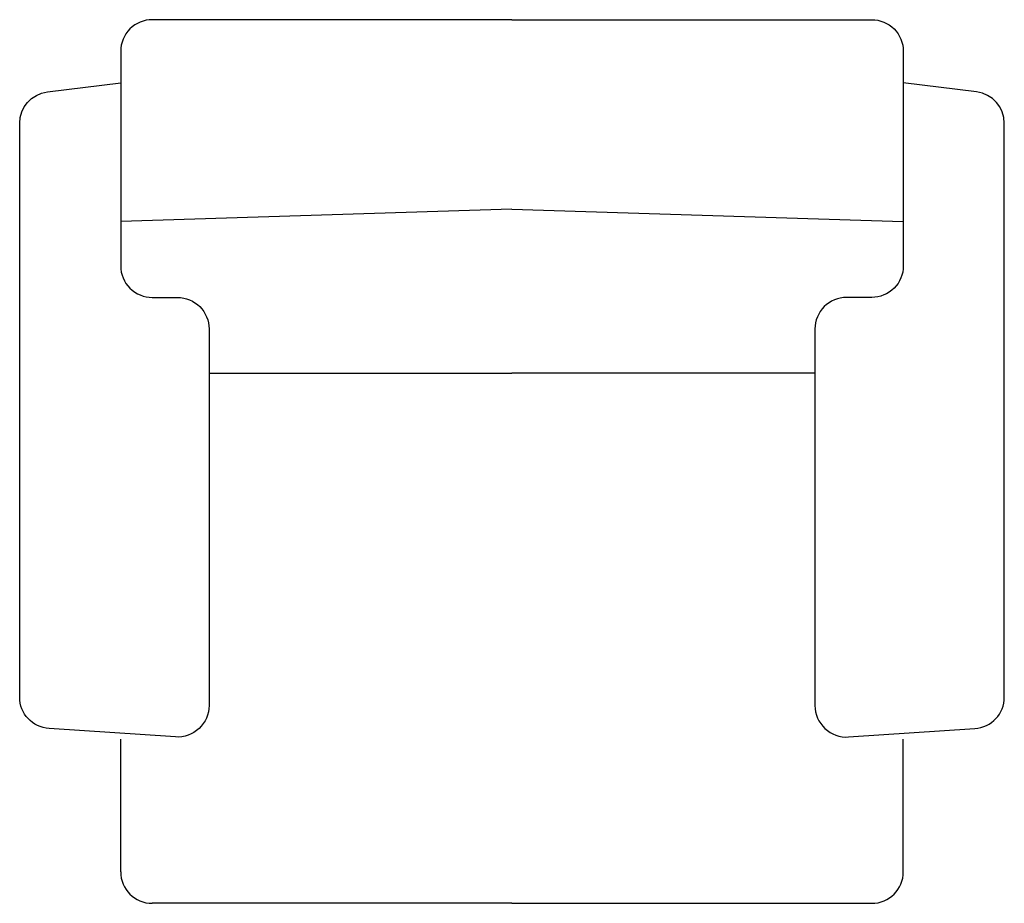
# Model space of a CAD drawing. Extents: x -0.39 to 0.39, y -0.7 to 0.
import ezdxf

# ---------------------------------------------------------------- set-up
doc = ezdxf.new("R2010")
doc.units = 0
doc.header["$MEASUREMENT"] = 0
doc.layers.get('0').update_dxf_attribs({"linetype": 'CONTINUOUS'})

msp = doc.modelspace()

# ---------------------------------------------------------------- linework, layer by layer
for p, q in [((0, -0.15), (-0.31, -0.16)), ((0, -0.15), (0.31, -0.16)), ((-0.24, -0.28), (0, -0.28)), ((0.24, -0.28), (0, -0.28)), ((-0.31, -0.675), (-0.31, -0.57)), ((0.31, -0.675), (0.31, -0.57)), ((0, -0.7), (-0.285, -0.7)), ((0, -0.7), (0.285, -0.7))]:
    msp.add_line(p, q)
for points in [[(0, 0), (-0.285, 0, 0.414214), (-0.31, -0.025), (-0.31, -0.195, 0.414214), (-0.285, -0.22), (-0.265, -0.22, -0.414214), (-0.24, -0.245), (-0.24, -0.54328, -0.433848), (-0.26666, -0.56822), (-0.36666, -0.56156, -0.394848), (-0.39, -0.53661), (-0.39, -0.08207, -0.378242), (-0.3681, -0.05726), (-0.31, -0.05)], [(0, 0), (0.285, 0, -0.414214), (0.31, -0.025), (0.31, -0.195, -0.414214), (0.285, -0.22), (0.265, -0.22, 0.414214), (0.24, -0.245), (0.24, -0.54328, 0.433848), (0.26666, -0.56822), (0.36666, -0.56156, 0.394848), (0.39, -0.53661), (0.39, -0.08207, 0.378242), (0.3681, -0.05726), (0.31, -0.05)]]:
    msp.add_lwpolyline(points, format="xyb")
for centre, start, end in [((-0.285, -0.675), 180, 270), ((0.285, -0.675), 270, 0)]:
    msp.add_arc(centre, 0.025, start, end)

doc.saveas('drawing.dxf')
